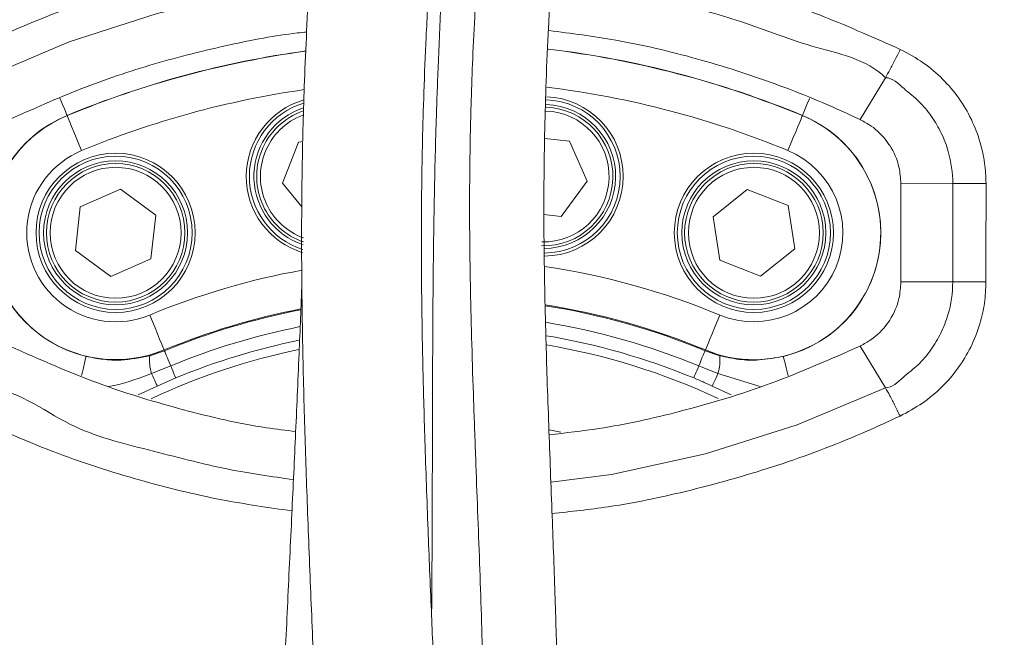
# Model space of a CAD drawing. Header units: millimetres. Extents: x 0 to 8410, y 0 to 5940.
# Tile 30 of 256: x 1386 to 1516, y 1926 to 2008. Entities that reach past the tile are written whole.
import ezdxf

# ---------------------------------------------------------------- set-up
doc = ezdxf.new("R2010")
doc.units = ezdxf.units.MM
doc.header["$LTSCALE"] = 10
doc.styles.add('SLDTEXTSTYLE0', font='TXT', dxfattribs={"width": 0.605})
doc.dimstyles.new('SLDDIMSTYLE0', dxfattribs={"dimtxt": 50, "dimasz": 50, "dimexe": 0, "dimexo": 0.0625, "dimgap": 12.5, "dimtad": 1, "dimtoh": 1, "dimdec": 1, "dimrnd": 1e-09, "dimzin": 12, "dimdsep": 46, "dimtxsty": 'SLDTEXTSTYLE0', "dimsah": 1, "dimcen": 0.09, "dimadec": 0, "dimazin": 0, "dimtfac": 1, "dimtofl": 0, "dimtmove": 0, "dimatfit": 3, "dimfxl": 1, "dimfrac": 2, "dimtolj": 1, "dimtzin": 12, "dimarcsym": 0})

# ---------------------------------------------------------------- blocks, each defined once
blk = doc.blocks.new('*D7')
at = {"color": 7, "linetype": 'Continuous', "lineweight": 0}
for p, q in [((1441.19, 2973.04), (715.54, 2973.04)), ((730.54, 2973.04), (730.54, 1878.04)), ((1441.19, 1878.04), (715.54, 1878.04))]:
    blk.add_line(p, q, dxfattribs=at)
for points in [[(730.54, 2973.04), (723.04, 2923.04), (738.04, 2923.04)], [(730.54, 1878.04), (738.04, 1928.04), (723.04, 1928.04)]]:
    blk.add_solid(points, dxfattribs=at)
at = {"color": 7, "linetype": 'Continuous', "lineweight": 0, "insert": (666.09, 2349.16), "char_height": 50, "attachment_point": 1, "rotation": 90, "style": 'SLDTEXTSTYLE0'}
blk.add_mtext('1095', dxfattribs=at)
blk = doc.blocks.new('*D9')
at = {"color": 7, "linetype": 'Continuous', "lineweight": 0}
for p, q in [((1441.19, 3305.04), (615.54, 3305.04)), ((630.54, 3305.04), (630.54, 1383.04)), ((1102.29, 1383.04), (615.54, 1383.04))]:
    blk.add_line(p, q, dxfattribs=at)
for points in [[(630.54, 3305.04), (623.04, 3255.04), (638.04, 3255.04)], [(630.54, 1383.04), (638.04, 1433.04), (623.04, 1433.04)]]:
    blk.add_solid(points, dxfattribs=at)
at = {"color": 7, "linetype": 'Continuous', "lineweight": 0, "insert": (566.09, 2267.66), "char_height": 50, "attachment_point": 1, "rotation": 90, "style": 'SLDTEXTSTYLE0'}
blk.add_mtext('1922', dxfattribs=at)
blk = doc.blocks.new('*D14')
at = {"color": 7, "linetype": 'Continuous', "lineweight": 0}
for p, q in [((1496.19, 2088.04), (1782.44, 2088.04)), ((1767.44, 2088.04), (1767.44, 1878.04)), ((1441.19, 1878.04), (1782.44, 1878.04))]:
    blk.add_line(p, q, dxfattribs=at)
for points in [[(1767.44, 2088.04), (1759.94, 2038.04), (1774.94, 2038.04)], [(1767.44, 1878.04), (1774.94, 1928.04), (1759.94, 1928.04)]]:
    blk.add_solid(points, dxfattribs=at)
at = {"color": 7, "linetype": 'Continuous', "lineweight": 0, "insert": (1702.99, 1925.76), "char_height": 50, "attachment_point": 1, "rotation": 90, "style": 'SLDTEXTSTYLE0'}
blk.add_mtext('210', dxfattribs=at)

msp = doc.modelspace()

# ---------------------------------------------------------------- linework, layer by layer
at = {"color": 7, "linetype": 'Continuous', "lineweight": 0}
for p, q in [((1497.292388, 1994.603977), (1500.64588, 2000.127658)), ((1500.64588, 2000.127658), (1500.645894, 2000.127658)), ((1497.292388, 1994.603977), (1497.348595, 1994.577334)), ((1421.126831, 1986.223862), (1423.217911, 1991.605386)), ((1423.217911, 1991.605386), (1423.7759, 1991.691396)), ((1455.732617, 1992.113337), (1458.961341, 1991.760656)), ((1458.961341, 1991.760656), (1461.288024, 1986.476705)), ((1423.645753, 1983.087108), (1421.126831, 1986.223862)), ((1461.288024, 1986.476705), (1457.87536, 1981.819794)), ((1502.68041, 1986.145839), (1509.518389, 1986.158774)), ((1394.438673, 1983.084187), (1399.722595, 1985.410854)), ((1399.722595, 1985.410854), (1404.379535, 1981.998191)), ((1477.904443, 1981.762573), (1482.406143, 1985.377595)), ((1482.406143, 1985.377595), (1487.787653, 1983.286485)), ((1487.787653, 1983.286485), (1488.667477, 1977.580413)), ((1393.811677, 1977.344856), (1394.438673, 1983.084187)), ((1404.379535, 1981.998191), (1403.752539, 1976.258859)), ((1457.87536, 1981.819794), (1455.588464, 1982.069597)), ((1478.784282, 1976.056501), (1477.904443, 1981.762573)), ((1423.151795, 1978.345856), (1423.830379, 1978.090689)), ((1398.468617, 1973.932132), (1393.811677, 1977.344856)), ((1488.667477, 1977.580413), (1484.165791, 1973.965451)), ((1403.752539, 1976.258859), (1398.468617, 1973.932132)), ((1484.165791, 1973.965451), (1478.784282, 1976.056501)), ((1502.679486, 1973.194882), (1509.514231, 1973.207757)), ((1497.347627, 1964.76768), (1497.29136, 1964.741037)), ((1497.29136, 1964.741037), (1500.633512, 1959.233091)), ((1500.633512, 1959.233091), (1500.633526, 1959.233031))]:
    msp.add_line(p, q, dxfattribs=at)
at = {"color": 8, "linetype": 'Continuous', "lineweight": 0}
for p, q in [((1392.69552, 1995.122716), (1392.685015, 1995.148048)), ((1489.686061, 1995.122716), (1489.696551, 1995.148048)), ((1403.605912, 1963.459775), (1405.537788, 1964.118704)), ((1405.495707, 1964.22033), (1405.537788, 1964.118704)), ((1476.885874, 1964.22033), (1476.843793, 1964.118704)), ((1476.843793, 1964.118704), (1478.775669, 1963.459775)), ((1406.364385, 1962.123141), (1403.829504, 1961.12822)), ((1478.552062, 1961.12822), (1476.017181, 1962.123141)), ((1407.025669, 1960.526631), (1404.575977, 1959.468231)), ((1484.135497, 1959.39903), (1478.552062, 1961.12822)), ((1404.575977, 1959.468231), (1402.058292, 1958.288655)), ((1480.306048, 1958.297), (1477.805588, 1959.468231))]:
    msp.add_line(p, q, dxfattribs=at)
at = {"color": 8, "linetype": 'Continuous', "lineweight": 0, "flags": 128}
for points in [[(1420.536596, 2011.874244), (1416.512448, 2011.323557), (1404.584546, 2008.605466), (1392.946023, 2004.860744), (1381.735731, 2000.127718), (1381.735679, 2000.127658), (1381.735679, 2000.127658)], [(1392.685015, 1995.148048), (1392.631817, 1995.276496), (1392.511878, 1995.566055), (1392.329533, 1996.006236), (1392.091337, 1996.581301), (1391.805816, 1997.270629), (1391.749028, 1997.40772)], [(1489.696551, 1995.148048), (1489.749763, 1995.276496), (1489.869688, 1995.566055), (1490.052033, 1996.006236), (1490.290243, 1996.581301), (1490.575749, 1997.270629), (1490.620825, 1997.379408)], [(1394.606311, 1990.509615), (1394.245315, 1991.381154), (1393.897284, 1992.2214), (1393.574718, 1993.000135), (1393.289197, 1993.689403), (1393.051002, 1994.264469), (1392.868657, 1994.704709), (1392.748732, 1994.994268), (1392.69552, 1995.122716)], [(1487.775255, 1990.509615), (1488.136265, 1991.381154), (1488.484297, 1992.2214), (1488.806862, 1993.000135), (1489.092369, 1993.689403), (1489.330578, 1994.264469), (1489.512924, 1994.704709), (1489.632849, 1994.994268), (1489.686061, 1995.122716)], [(1509.514231, 1973.207757), (1509.515274, 1976.477906), (1509.516332, 1979.747996), (1509.518389, 1986.158774)], [(1513.908181, 1986.1608), (1513.906706, 1982.890174), (1513.905246, 1979.619608), (1513.90237, 1973.206684)], [(1405.495707, 1964.22033), (1405.442495, 1964.348778), (1405.322555, 1964.638338), (1405.140225, 1965.078518), (1404.902015, 1965.653584), (1404.616509, 1966.342911), (1404.293943, 1967.121646), (1403.945912, 1967.961833), (1403.584901, 1968.833372)], [(1476.885874, 1964.22033), (1476.939086, 1964.348778), (1477.05901, 1964.638338), (1477.241356, 1965.078518), (1477.479551, 1965.653584), (1477.765072, 1966.342911), (1478.087637, 1967.121646), (1478.435669, 1967.961833), (1478.796664, 1968.833372)], [(1406.364385, 1962.123141), (1406.191353, 1962.54085), (1406.034786, 1962.918863), (1405.896727, 1963.252172), (1405.779008, 1963.536367), (1405.683149, 1963.767812), (1405.610401, 1963.943407), (1405.561734, 1964.060888), (1405.537788, 1964.118704)], [(1476.017181, 1962.123141), (1476.190213, 1962.54085), (1476.346779, 1962.918863), (1476.484839, 1963.252172), (1476.602573, 1963.536367), (1476.698432, 1963.767812), (1476.771165, 1963.943407), (1476.819832, 1964.060888), (1476.843793, 1964.118704)], [(1395.202327, 1963.378534), (1395.170007, 1963.243291), (1395.097185, 1962.938473), (1394.986439, 1962.475047), (1394.841764, 1961.869642), (1394.668374, 1961.144015), (1394.59655, 1960.843429)], [(1487.179238, 1963.378534), (1487.211559, 1963.243291), (1487.284396, 1962.938473), (1487.395141, 1962.475047), (1487.539802, 1961.869642), (1487.713192, 1961.144015), (1487.790797, 1960.81923)], [(1407.025669, 1960.526631), (1407.006506, 1960.572884), (1406.967569, 1960.66688), (1406.90938, 1960.807368), (1406.832699, 1960.99256), (1406.738508, 1961.219892), (1406.628076, 1961.486563), (1406.502817, 1961.788938), (1406.364385, 1962.123141)], [(1475.355897, 1960.526631), (1475.37506, 1960.572884), (1475.413997, 1960.66688), (1475.472186, 1960.807368), (1475.548882, 1960.99256), (1475.643057, 1961.219892), (1475.753505, 1961.486563), (1475.878764, 1961.788938), (1476.017181, 1962.123141)], [(1404.575977, 1959.468231), (1404.55449, 1959.516034), (1404.510531, 1959.613785), (1404.444698, 1959.760174), (1404.357929, 1959.953115), (1404.25143, 1960.189983), (1404.126663, 1960.467443), (1403.98537, 1960.781679), (1403.829504, 1961.12822)], [(1477.805588, 1959.468231), (1477.827091, 1959.516034), (1477.871049, 1959.613785), (1477.936867, 1959.760174), (1478.023637, 1959.953115), (1478.13015, 1960.189983), (1478.254918, 1960.467443), (1478.396211, 1960.781679), (1478.552062, 1961.12822)], [(1456.509847, 1946.782992), (1464.505691, 1947.785959), (1476.904336, 1950.508997), (1488.998789, 1954.338834), (1500.633467, 1959.233031), (1500.633526, 1959.233031), (1500.633526, 1959.233031)]]:
    msp.add_lwpolyline(points, dxfattribs=at)
at = {"color": 7, "linetype": 'Continuous', "lineweight": 0, "flags": 128}
for points in [[(1513.908181, 1986.1608), (1513.287458, 1986.160979), (1512.668941, 1986.161039), (1512.06221, 1986.160919), (1511.47661, 1986.16074), (1510.921154, 1986.160442), (1510.404441, 1986.159966), (1509.934444, 1986.159429), (1509.518389, 1986.158774)], [(1513.90237, 1973.206684), (1513.281766, 1973.20734), (1512.663413, 1973.207817), (1512.056861, 1973.208174), (1511.471469, 1973.208413), (1510.916252, 1973.208472), (1510.399792, 1973.208353), (1509.930033, 1973.208115), (1509.514231, 1973.207757)], [(1456.290621, 1953.707442), (1457.147155, 1953.531489), (1457.807887, 1953.388795)]]:
    msp.add_lwpolyline(points, dxfattribs=at)
at = {"color": 7, "linetype": 'Continuous', "lineweight": 0}
for centre, radius in [((1399.095608, 1979.671513), 10.5), ((1483.285963, 1979.671513), 10.5), ((1399.095608, 1979.671513), 9.5), ((1399.095608, 1979.671513), 9.135), ((1483.285963, 1979.671513), 9.5), ((1483.285963, 1979.671513), 9.135)]:
    msp.add_circle(centre, radius, dxfattribs=at)
at = {"color": 8, "linetype": 'Continuous', "lineweight": 0}
for centre, radius in [((1399.095608, 1979.671513), 10.1), ((1483.285963, 1979.671513), 10.1), ((1399.095608, 1979.671513), 8.635), ((1483.285963, 1979.671513), 8.635)]:
    msp.add_circle(centre, radius, dxfattribs=at)
for centre, radius, start, end in [((1441.190786, 1878.044765), 126.751675, 97.71456236, 112.5), ((1441.190786, 1878.044765), 126.724247, 97.72957783, 112.5), ((1441.190786, 1878.044765), 126.724247, 67.5, 83.21829118), ((1441.190786, 1878.044765), 126.751675, 67.5, 83.21472625), ((1441.190786, 1878.044765), 121.731099, 67.5, 83.02096491), ((1441.190786, 1878.044765), 121.731099, 98.13119514, 112.5), ((1426.832905, 1987.103699), 10.1, 106.79108557, 252.50235962), ((1455.548667, 1987.103699), 10.1, 0, 88.00787426), ((1399.095608, 1979.671513), 16.751675, 112.5, 256.56091717), ((1399.095608, 1979.671513), 16.724247, 112.5, 292.5), ((1426.832905, 1987.103699), 8.635, 110.55074464, 158.76547937), ((1455.548667, 1987.103699), 8.635, 268.32868276, 88.0275396), ((1483.285963, 1979.671513), 16.724247, 247.5, 67.5), ((1483.285963, 1979.671513), 16.751675, 283.43908283, 67.5), ((1399.095608, 1979.671513), 11.731099, 112.5, 292.5), ((1426.832905, 1987.103699), 8.635, 158.76547937, 249.98146747), ((1483.285963, 1979.671513), 11.731099, 247.5, 67.5), ((1455.548667, 1987.103699), 10.1, 270.36825935, 0), ((1441.190786, 1878.044765), 171.217178, 254.36729276, 37.16220291), ((1441.190786, 1878.044765), 98.268901, 100.24900664, 112.5), ((1441.190786, 1878.044765), 98.268901, 67.5, 81.52585218), ((1441.190786, 1878.044765), 93.275753, 100.92899285, 112.5), ((1441.190786, 1878.044765), 93.165786, 100.9525856, 112.5), ((1441.190786, 1878.044765), 93.275753, 67.5, 81.01982026), ((1441.190786, 1878.044765), 93.165786, 67.5, 80.99385154), ((1441.190786, 1878.044765), 91.005765, 67.5, 80.75178629), ((1441.190786, 1878.044765), 91.005765, 101.26605545, 112.5), ((1441.190786, 1878.044765), 89.277749, 101.53447769, 112.5), ((1441.190786, 1878.044765), 89.277749, 67.5, 80.53888463), ((1409.042348, 1962.804621), 5.47577, 173.12832699, 197.82729521), ((1473.338943, 1962.804682), 5.476051, 342.17297757, 6.87067453)]:
    msp.add_arc(centre, radius, start, end, dxfattribs=at)
at = {"color": 7, "linetype": 'Continuous', "lineweight": 0}
for centre, radius, start, end in [((1455.548667, 1987.103699), 10.5, 0, 87.97478512), ((1426.832905, 1987.103699), 10.5, 106.14417123, 253.18332167), ((1455.548667, 1987.103699), 9.5, 270.34058546, 87.9161289), ((1426.832905, 1987.103699), 9.5, 108.07163578, 247.20191705), ((1426.832905, 1987.103699), 9.135, 109.07658719, 158.76547937), ((1455.548667, 1987.103699), 9.135, 268.29028776, 87.96441792), ((1426.832905, 1987.103699), 9.135, 158.76547937, 250.98785713), ((1455.548667, 1987.103699), 10.5, 270.37260785, 0), ((1441.190786, 1878.044765), 162.5, 256.17390541, 32.52516184), ((1441.190786, 1878.044765), 162.4, 260, 32.46523846), ((1441.190786, 1878.044765), 88.087116, 101.73247582, 115.13220916), ((1441.190786, 1878.044765), 88.087116, 64.90220425, 80.3789054)]:
    msp.add_arc(centre, radius, start, end, dxfattribs=at)
at = {"color": 8, "linetype": 'Continuous', "lineweight": 0}
for points, knots in [([(1510.863963, 2699.943826), (1511.004575, 2693.66464), (1511.285796, 2681.106429), (1511.692934, 2662.268534), (1513.076534, 2605.622071), (1515.282823, 2511.229797), (1517.529011, 2405.443944), (1519.338562, 2326.134618), (1520.531428, 2273.276445), (1521.729861, 2220.408596), (1522.930627, 2167.527795), (1525.266481, 2065.230178), (1527.204679, 1980.565321), (1528.739262, 1913.531289)], [0, 0, 0, 0, 0.0239434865, 0.0478863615, 0.0718232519, 0.2400131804, 0.4082033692, 0.4754431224, 0.5426890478, 0.609930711, 0.6771630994, 0.7443914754, 1, 1, 1, 1]), ([(1526.974488, 1913.490758), (1525.102761, 1995.705071), (1522.85649, 2094.370949), (1520.224983, 2209.491137), (1519.088135, 2258.824908), (1517.948098, 2308.140909), (1516.806961, 2357.449141), (1515.134995, 2429.756563), (1512.95307, 2525.079451), (1510.991967, 2608.081203), (1509.929682, 2655.853338), (1509.550402, 2672.509051), (1509.261298, 2685.000759), (1509.068537, 2693.329618)], [0, 0, 0, 0, 0.3161212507, 0.3793789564, 0.4426429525, 0.5059219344, 0.5692066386, 0.6324818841, 0.7842218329, 0.9359618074, 0.951967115, 0.9679740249, 1, 1, 1, 1]), ([(1379.799541, 2003.865645), (1383.636193, 2005.534994), (1391.324722, 2008.880318), (1399.376868, 2011.664104), (1403.567416, 2012.609809), (1403.652269, 2012.628958)], [0, 0, 0, 0, 0.4938960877, 0.9897520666, 1, 1, 1, 1]), ([(1500.645894, 2000.127658), (1500.645875, 2000.127678), (1498.150671, 2002.62289), (1490.675538, 2003.972422), (1481.431547, 2007.825753), (1471.884841, 2010.21582), (1465.737008, 2011.32209), (1462.668542, 2011.874244)], [0, 0, 0, 0, 0.0000021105, 0.2650528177, 0.5300966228, 0.7654649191, 1, 1, 1, 1]), ([(1478.658397, 2012.60154), (1479.855162, 2012.29822), (1484.57807, 2011.1012), (1492.624224, 2008.286669), (1499.263899, 2005.338775), (1502.583776, 2003.86481)], [0, 0, 0, 0, 0.1450777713, 0.5725338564, 1, 1, 1, 1]), ([(1502.583776, 2003.86481), (1503.64201, 2003.300811), (1505.668321, 2002.220864), (1508.24705, 1999.991063), (1510.381748, 1997.486569), (1512.054903, 1994.64991), (1513.163929, 1991.751454), (1513.796179, 1988.894421), (1513.870848, 1987.071988), (1513.908181, 1986.1608)], [0, 0, 0, 0, 0.1621057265, 0.3104006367, 0.4586871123, 0.6062371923, 0.7537771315, 0.8768923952, 1, 1, 1, 1]), ([(1509.518389, 1986.158774), (1509.518389, 1986.158793), (1509.518389, 1987.58371), (1509.196775, 1989.880191), (1508.076111, 1992.82604), (1506.769401, 1995.046284), (1505.111731, 1997.08877), (1503.041422, 1998.623233), (1501.567442, 2000.127664), (1500.645899, 2000.127658), (1500.64588, 2000.127658)], [0, 0, 0, 0, 0.0000034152, 0.2449351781, 0.3921968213, 0.5394642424, 0.6880876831, 0.8367169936, 0.9999964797, 1, 1, 1, 1]), ([(1500.633512, 1959.233091), (1500.633531, 1959.233091), (1501.535974, 1959.233085), (1502.936094, 1960.689574), (1505.004352, 1962.174048), (1506.679736, 1964.207396), (1508.011611, 1966.421748), (1509.173676, 1969.40118), (1509.514232, 1971.742175), (1509.514231, 1973.207737), (1509.514231, 1973.207757)], [0, 0, 0, 0, 0.0000034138, 0.1550575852, 0.3038997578, 0.4527435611, 0.6004649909, 0.7481868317, 0.9999965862, 1, 1, 1, 1]), ([(1513.90237, 1973.206684), (1513.861453, 1972.269798), (1513.77962, 1970.395999), (1513.114917, 1967.489086), (1511.967647, 1964.57075), (1510.263929, 1961.742993), (1508.102075, 1959.253866), (1505.547098, 1957.086445), (1503.571947, 1956.037498), (1502.566565, 1955.503568)], [0, 0, 0, 0, 0.1265736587, 0.2531510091, 0.4011477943, 0.5491511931, 0.6976139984, 0.8460808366, 1, 1, 1, 1]), ([(1395.202327, 1963.378534), (1395.951673, 1963.230069), (1397.475661, 1962.928129), (1400.292604, 1962.80763), (1402.330763, 1963.208793), (1403.605912, 1963.459775)], [0, 0, 0, 0, 0.2658600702, 0.5406945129, 1, 1, 1, 1]), ([(1478.775669, 1963.459775), (1479.623879, 1963.274499), (1481.343601, 1962.898856), (1484.14758, 1962.825542), (1486.108411, 1963.183209), (1487.179238, 1963.378534)], [0, 0, 0, 0, 0.3064006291, 0.6212190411, 1, 1, 1, 1]), ([(1403.829504, 1961.12822), (1402.274161, 1960.541643), (1400.420265, 1959.842471), (1398.481259, 1959.452426), (1398.169, 1959.389612)], [0, 0, 0, 0, 0.838958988, 1, 1, 1, 1]), ([(1477.805588, 1959.468231), (1477.453901, 1959.625104), (1476.64149, 1959.987486), (1475.821129, 1960.331524), (1475.355897, 1960.526631)], [0, 0, 0, 0, 0.43289335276, 1, 1, 1, 1]), ([(1381.748047, 1959.233031), (1381.748064, 1959.233031), (1385.876955, 1959.233035), (1392.427802, 1953.717183), (1403.444419, 1951.108601), (1413.234587, 1948.438477), (1419.687911, 1947.527271), (1422.550771, 1947.123036)], [0, 0, 0, 0, 0.0000012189, 0.2895018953, 0.5432317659, 0.7973658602, 1, 1, 1, 1]), ([(1422.358576, 1942.997739), (1419.266537, 1943.442307), (1412.469951, 1944.419507), (1402.177074, 1946.979871), (1390.993601, 1950.537432), (1383.699051, 1953.77811), (1379.81328, 1955.504403)], [0, 0, 0, 0, 0.2101775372, 0.461989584, 0.7134044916, 1, 1, 1, 1]), ([(1502.566565, 1955.503568), (1501.109261, 1954.830638), (1496.072488, 1952.504837), (1487.173419, 1949.10546), (1475.76592, 1945.799779), (1465.562827, 1943.598777), (1459.141404, 1942.915393), (1456.665058, 1942.651853)], [0, 0, 0, 0, 0.1006722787, 0.3479462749, 0.5960938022, 0.8442382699, 1, 1, 1, 1])]:
    msp.add_open_spline(points, degree=3, knots=knots, dxfattribs=at)
at = {"color": 7, "linetype": 'Continuous', "lineweight": 0}
for points, knots in [([(1447.392318, 2023.570463), (1447.225037, 2020.993026), (1446.907991, 2016.108031), (1446.499848, 2009.133605), (1446.198462, 2002.901724), (1445.998944, 1997.451074), (1445.881969, 1992.824034), (1445.821076, 1989.076146), (1445.794636, 1986.201824), (1445.785318, 1983.925141), (1445.785371, 1981.113798), (1445.811764, 1977.205612), (1445.902481, 1971.547942), (1446.070077, 1964.893009), (1446.310892, 1957.47021), (1446.66358, 1947.849106), (1447.116796, 1936.106719), (1447.562526, 1922.38251), (1447.791707, 1910.903002), (1447.861949, 1901.905481), (1447.854136, 1895.563836), (1447.797417, 1889.89989), (1447.69567, 1884.40722), (1447.531724, 1878.529406), (1447.269925, 1871.906222), (1446.886206, 1864.757993), (1446.391849, 1857.605335), (1445.803024, 1850.640497), (1445.138623, 1843.990535), (1444.41056, 1837.696479), (1443.669007, 1832.037117), (1442.951055, 1827.068197), (1442.192024, 1822.288206), (1441.513539, 1818.226574), (1441.008833, 1815.650684), (1440.8339, 1814.757869)], [0, 0, 0, 0, 0.0382755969, 0.0725434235, 0.1029298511, 0.1294156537, 0.1515060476, 0.1694319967, 0.1829950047, 0.1924459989, 0.2017677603, 0.2228380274, 0.2476814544, 0.2815076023, 0.3164264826, 0.3519513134, 0.4166282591, 0.4814419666, 0.5453531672, 0.5790441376, 0.6092304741, 0.6356562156, 0.6599040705, 0.6878466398, 0.7199761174, 0.7551861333, 0.7910237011, 0.8235909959, 0.8564564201, 0.8880809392, 0.9158162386, 0.9397013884, 0.9614149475, 0.9866262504, 1, 1, 1, 1]), ([(1425.192881, 2022.468969), (1425.032247, 2019.781586), (1424.72652, 2014.666845), (1424.331613, 2007.344701), (1424.037654, 2000.747639), (1423.841476, 1994.886628), (1423.725264, 1989.837388), (1423.663757, 1985.657173), (1423.636384, 1982.322078), (1423.627328, 1979.509342), (1423.63279, 1974.428017), (1423.722151, 1966.400376), (1423.98203, 1955.492453), (1424.362648, 1943.950473), (1424.821458, 1932.21601), (1425.332897, 1920.313282), (1425.781476, 1910.030845), (1426.126877, 1901.595316), (1426.369936, 1895.177724), (1426.565932, 1889.447929), (1426.733311, 1883.920524), (1426.8843, 1878.03459), (1427.01435, 1871.383298), (1427.098524, 1864.167003), (1427.10931, 1856.961351), (1427.038894, 1849.979569), (1426.887718, 1843.327468), (1426.652567, 1836.985776), (1426.348229, 1831.157729), (1425.998182, 1825.961762), (1425.574533, 1820.797725), (1425.019895, 1815.165179), (1424.2438, 1808.689333), (1423.249468, 1801.919874), (1422.086297, 1795.386685), (1420.840264, 1789.48701), (1419.522667, 1784.105668), (1418.119797, 1779.086038), (1416.594253, 1774.265244), (1414.589149, 1768.620592), (1411.88959, 1762.017317), (1408.226599, 1754.457577), (1404.468598, 1748.029847), (1401.029635, 1742.978309), (1398.326228, 1739.393133), (1395.650821, 1736.140366), (1392.461216, 1732.567316), (1388.836477, 1728.892649), (1385.154833, 1725.50899), (1381.826865, 1722.638828), (1378.42428, 1719.842045), (1374.444472, 1716.709091), (1369.809186, 1713.185073), (1364.446211, 1709.195843), (1358.595021, 1704.859338), (1352.304696, 1700.10009), (1345.695427, 1694.867189), (1338.652303, 1688.838312), (1331.915963, 1682.390073), (1325.645307, 1675.516983), (1320.575685, 1669.110166), (1317.606535, 1664.718508), (1316.355131, 1662.867561)], [0, 0, 0, 0, 0.0199890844, 0.038044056, 0.0542465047, 0.0685825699, 0.0809429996, 0.091012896, 0.0989179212, 0.105085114, 0.1113220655, 0.1355500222, 0.162756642, 0.1894214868, 0.2180098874, 0.2464356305, 0.2741975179, 0.2912104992, 0.3065021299, 0.3199125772, 0.3320502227, 0.3459318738, 0.3619329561, 0.3795895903, 0.3975944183, 0.4136222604, 0.4297897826, 0.4455490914, 0.4594816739, 0.4720801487, 0.4833883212, 0.4972215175, 0.5134242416, 0.5312148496, 0.5476330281, 0.5625446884, 0.5760620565, 0.5890121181, 0.6017063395, 0.614316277, 0.6346382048, 0.6567396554, 0.6800773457, 0.6936914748, 0.7056201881, 0.7160761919, 0.7275137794, 0.7440143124, 0.7573828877, 0.7674401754, 0.7788128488, 0.7920066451, 0.8070772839, 0.8242185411, 0.8440042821, 0.8636904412, 0.8855440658, 0.9096089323, 0.9359673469, 0.958390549, 0.9824629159, 1, 1, 1, 1]), ([(1329.191904, 1653.878108), (1330.40011, 1655.68528), (1333.107222, 1659.734438), (1337.664093, 1665.486937), (1342.672889, 1670.937063), (1347.512449, 1675.610159), (1352.232757, 1679.778196), (1356.726271, 1683.476391), (1360.884451, 1686.729024), (1364.437013, 1689.423469), (1367.529428, 1691.728984), (1371.342045, 1694.546515), (1376.184657, 1698.10931), (1381.541934, 1702.121594), (1386.453127, 1705.940947), (1390.888356, 1709.55391), (1395.373302, 1713.442833), (1399.783311, 1717.585647), (1403.653545, 1721.579011), (1406.847074, 1725.161226), (1409.500777, 1728.345875), (1412.133815, 1731.719486), (1414.981781, 1735.654151), (1418.257171, 1740.607355), (1421.64749, 1746.360109), (1424.895567, 1752.659974), (1427.794592, 1759.093612), (1430.339207, 1765.604274), (1432.605201, 1772.33089), (1434.605927, 1779.267575), (1436.442038, 1786.807252), (1438.138417, 1795.210643), (1439.401591, 1803.040261), (1440.316064, 1809.970373), (1440.921351, 1815.379528), (1441.387258, 1820.310295), (1441.720764, 1824.44729), (1441.951108, 1827.741346), (1442.114037, 1830.367215), (1442.266976, 1833.097393), (1442.432153, 1836.48505), (1442.605845, 1840.898564), (1442.756793, 1846.10663), (1442.856482, 1851.622007), (1442.903505, 1857.331165), (1442.900606, 1863.128596), (1442.844249, 1869.396993), (1442.729592, 1876.071485), (1442.578972, 1882.219142), (1442.427159, 1887.363721), (1442.3056, 1891.094893), (1442.205126, 1893.994128), (1442.116536, 1896.451501), (1441.984838, 1899.987585), (1441.781647, 1905.175574), (1441.485801, 1912.337605), (1441.129888, 1920.678674), (1440.721379, 1930.208176), (1440.282933, 1940.880244), (1439.951329, 1950.107473), (1439.739489, 1957.315302), (1439.624814, 1961.935636), (1439.544364, 1965.908856), (1439.49188, 1969.207246), (1439.460035, 1971.849837), (1439.441755, 1973.933248), (1439.429575, 1975.935935), (1439.422131, 1978.445329), (1439.429138, 1981.941687), (1439.469776, 1986.500428), (1439.568177, 1992.048093), (1439.752992, 1998.493078), (1440.054493, 2005.747793), (1440.478062, 2013.783804), (1440.812686, 2019.386038), (1440.988678, 2022.332475)], [0, 0, 0, 0, 0.0169964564, 0.0380823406, 0.0572340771, 0.0745939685, 0.0902359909, 0.1058688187, 0.1193605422, 0.1307027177, 0.1399692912, 0.1488136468, 0.166817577, 0.1856523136, 0.199613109, 0.2141002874, 0.2291941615, 0.2449138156, 0.2604895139, 0.272017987, 0.2819315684, 0.2924034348, 0.3048834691, 0.3191686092, 0.3377279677, 0.3555588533, 0.3725149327, 0.3903555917, 0.4072545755, 0.4247021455, 0.4430418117, 0.4635812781, 0.4865998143, 0.5000397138, 0.513647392, 0.5254860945, 0.5353486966, 0.5431834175, 0.5489510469, 0.5540205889, 0.5625687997, 0.5729729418, 0.5852603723, 0.5993616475, 0.6118534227, 0.6254247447, 0.6400754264, 0.6558001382, 0.672144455, 0.6830474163, 0.6917294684, 0.6981888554, 0.7032779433, 0.7088737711, 0.7228552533, 0.7394565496, 0.75880058, 0.7809928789, 0.8058877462, 0.833254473, 0.8454752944, 0.8563795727, 0.865674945, 0.873402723, 0.8796009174, 0.8843023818, 0.8881030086, 0.8937217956, 0.9019769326, 0.9127705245, 0.9259665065, 0.9413863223, 0.9588598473, 0.9783627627, 1, 1, 1, 1]), ([(1412.341688, 1732.061282), (1412.810648, 1732.518262), (1414.118076, 1733.792287), (1415.992943, 1735.75623), (1418.040249, 1737.975652), (1420.005565, 1740.206079), (1422.164482, 1742.782116), (1425.132384, 1746.551422), (1428.645868, 1751.486778), (1432.370178, 1757.529304), (1435.685761, 1763.815862), (1438.548879, 1770.208053), (1441.088895, 1776.807594), (1443.368423, 1783.655433), (1445.534144, 1791.147352), (1447.653344, 1799.521581), (1449.360872, 1807.323028), (1450.675168, 1814.120332), (1451.584814, 1819.280779), (1452.32325, 1823.846291), (1452.888236, 1827.607898), (1453.304941, 1830.556538), (1453.634111, 1832.997851), (1453.987383, 1835.728927), (1454.422706, 1839.299311), (1454.944459, 1843.962524), (1455.492564, 1849.431053), (1455.964867, 1854.844306), (1456.355504, 1859.998653), (1456.669272, 1864.745948), (1456.950128, 1869.759653), (1457.190035, 1875.039806), (1457.377306, 1880.426322), (1457.502556, 1885.432835), (1457.575432, 1889.675974), (1457.612745, 1892.936355), (1457.631797, 1895.55447), (1457.641213, 1897.901257), (1457.644152, 1901.468069), (1457.619206, 1906.672302), (1457.527912, 1913.847001), (1457.352225, 1922.215553), (1457.066837, 1931.829403), (1456.668589, 1942.653429), (1456.294055, 1952.327945), (1456.019905, 1960.153873), (1455.856683, 1965.459744), (1455.750099, 1969.617531), (1455.68492, 1972.74261), (1455.64673, 1974.983751), (1455.622347, 1976.768139), (1455.603625, 1978.50813), (1455.587118, 1980.749329), (1455.581381, 1983.992933), (1455.608143, 1988.333001), (1455.696214, 1993.694464), (1455.879537, 1999.983049), (1456.191888, 2007.107424), (1456.641177, 2015.032913), (1456.999984, 2020.562018), (1457.189251, 2023.478553)], [0, 0, 0, 0, 0.00700875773, 0.01953989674, 0.02908520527, 0.0392649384, 0.05123849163, 0.06486875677, 0.0901954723, 0.11521988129, 0.13914620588, 0.16378165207, 0.18708467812, 0.21124503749, 0.23687876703, 0.26570225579, 0.29795477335, 0.31677120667, 0.33479948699, 0.35017301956, 0.36280361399, 0.37262162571, 0.37976041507, 0.38725748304, 0.39994295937, 0.41542188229, 0.43373203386, 0.45430543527, 0.46907025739, 0.48467490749, 0.50111687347, 0.51839105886, 0.53648977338, 0.55384354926, 0.56728103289, 0.57784533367, 0.58557421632, 0.59273512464, 0.60064551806, 0.62020002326, 0.64318126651, 0.67002376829, 0.70092285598, 0.73566553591, 0.77388020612, 0.79355931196, 0.81059724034, 0.82471342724, 0.83344063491, 0.84061383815, 0.84626424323, 0.85061670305, 0.85737325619, 0.86785093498, 0.88191861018, 0.89939683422, 0.92005745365, 0.94369775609, 0.97030124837, 1, 1, 1, 1]), ([(1442.550439, 2020.509646), (1442.382036, 2017.285419), (1442.06493, 2011.214162), (1441.667463, 2002.583358), (1441.402158, 1995.342616), (1441.238618, 1989.436844), (1441.13814, 1984.839378), (1441.072731, 1981.094995), (1441.028308, 1977.983976), (1440.996034, 1975.235572), (1440.970699, 1972.608048), (1440.950653, 1970.06889), (1440.930486, 1966.948838), (1440.911177, 1962.935385), (1440.894316, 1957.713857), (1440.879955, 1951.632161), (1440.86318, 1944.562227), (1440.83096, 1937.115825), (1440.799995, 1931.832539), (1440.772116, 1929.276727), (1440.770421, 1929.12136)], [0, 0, 0, 0, 0.1097574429, 0.2066745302, 0.2912268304, 0.3512097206, 0.4017529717, 0.4422454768, 0.4737289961, 0.5032556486, 0.5317414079, 0.5591475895, 0.5856870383, 0.6329096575, 0.6891133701, 0.7545578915, 0.8294066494, 0.9173979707, 0.9949786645, 1, 1, 1, 1]), ([(1424.288589, 2006.151125), (1423.886391, 2006.110396), (1420.481469, 2005.765589), (1413.752099, 2004.452314), (1404.18507, 2002.069017), (1394.443756, 1998.799815), (1388.205742, 1996.001857), (1385.089185, 1994.603977)], [0, 0, 0, 0, 0.0295240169, 0.2499434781, 0.4998278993, 0.7501104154, 1, 1, 1, 1]), ([(1497.292388, 1994.603977), (1496.904612, 1994.787364), (1493.244128, 1996.518486), (1486.129535, 1999.45823), (1475.734717, 2002.757253), (1465.749501, 2005.134871), (1459.190431, 2005.97208), (1456.244845, 2006.348059)], [0, 0, 0, 0, 0.0300451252, 0.2836165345, 0.538094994, 0.7925649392, 1, 1, 1, 1]), ([(1502.583776, 2003.86481), (1502.548758, 2003.790747), (1502.337102, 2003.34309), (1501.875744, 2002.397349), (1501.214532, 2001.111566), (1500.835442, 2000.455631), (1500.645894, 2000.127658)], [0, 0, 0, 0, 0.0507427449, 0.3067044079, 0.6533474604, 1, 1, 1, 1]), ([(1502.68041, 1986.146972), (1502.629474, 1986.881963), (1502.50653, 1988.656), (1501.668522, 1990.527544), (1500.405141, 1992.348523), (1499.153932, 1993.602801), (1497.827005, 1994.319085), (1497.348595, 1994.577334)], [0, 0, 0, 0, 0.2093204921, 0.5052338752, 0.5680634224, 0.8442698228, 1, 1, 1, 1]), ([(1502.679486, 1973.194882), (1502.679486, 1973.19524), (1502.679486, 1974.27486), (1502.679767, 1976.433719), (1502.679931, 1979.671484), (1502.680194, 1982.909228), (1502.680338, 1985.06773), (1502.68041, 1986.146972)], [0, 0, 0, 0, 0.00008283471, 0.25006442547, 0.50004141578, 0.75002300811, 1, 1, 1, 1]), ([(1423.67192, 1973.102674), (1423.549282, 1969.971665), (1423.283598, 1963.188609), (1422.817852, 1952.778476), (1422.297233, 1941.642686), (1421.756433, 1930.329127), (1421.224668, 1918.859703), (1420.775738, 1908.962896), (1420.400951, 1900.859571), (1420.110421, 1894.720213), (1419.84261, 1889.218188), (1419.573842, 1883.858131), (1419.274947, 1878.099561), (1418.921793, 1871.589233), (1418.518496, 1864.545949), (1418.09667, 1857.764487), (1417.664648, 1851.443664), (1417.228977, 1845.640585), (1416.762681, 1840.032061), (1416.283246, 1834.831817), (1415.814405, 1830.215638), (1415.350699, 1826.031721), (1414.843157, 1821.808892), (1414.145871, 1816.502378), (1413.169681, 1809.948026), (1411.888419, 1802.646239), (1410.430816, 1795.654303), (1408.857672, 1789.276509), (1407.174967, 1783.413569), (1405.357844, 1777.915869), (1403.34176, 1772.54533), (1401.040024, 1767.102359), (1398.369603, 1761.486599), (1395.266747, 1755.785446), (1392.0886, 1750.740158), (1389.098862, 1746.566942), (1386.452534, 1743.214388), (1383.649596, 1739.962928), (1380.768278, 1736.916115), (1378.020378, 1734.245068), (1375.782115, 1732.199839), (1373.835973, 1730.497316), (1371.95991, 1728.910338), (1369.920934, 1727.238124), (1367.656306, 1725.433557), (1364.801217, 1723.216051), (1361.265885, 1720.539888), (1356.929655, 1717.319027), (1352.042421, 1713.709719), (1346.57453, 1709.625193), (1340.554375, 1704.97819), (1334.046407, 1699.651202), (1327.152219, 1693.48982), (1320.578698, 1686.906285), (1314.463406, 1679.922293), (1309.643347, 1673.646611), (1306.819272, 1669.456958), (1305.705614, 1667.804793)], [0, 0, 0, 0, 0.026223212, 0.0568103, 0.0868188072, 0.1189308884, 0.150804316, 0.1819527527, 0.2009162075, 0.2178922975, 0.2327670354, 0.2464503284, 0.2622528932, 0.2804325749, 0.3003550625, 0.3206037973, 0.336667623, 0.3528369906, 0.3688576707, 0.3833921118, 0.3962588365, 0.4074996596, 0.418507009, 0.431795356, 0.4523088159, 0.4741607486, 0.4943442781, 0.5128870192, 0.5301948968, 0.5466906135, 0.5629117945, 0.5800555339, 0.5984243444, 0.6176147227, 0.6374700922, 0.6514907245, 0.6635240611, 0.6758165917, 0.6901106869, 0.7013490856, 0.710482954, 0.7175843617, 0.7247715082, 0.7327131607, 0.7414337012, 0.7509579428, 0.7654113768, 0.7815566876, 0.7998727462, 0.8205118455, 0.8435462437, 0.8690433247, 0.8970801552, 0.9277672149, 0.9538517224, 0.9818016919, 1, 1, 1, 1]), ([(1497.347627, 1964.76768), (1497.829007, 1965.027788), (1499.161262, 1965.747657), (1500.412929, 1967.006561), (1501.673823, 1968.829757), (1502.506462, 1970.695427), (1502.628955, 1972.464929), (1502.679486, 1973.194882)], [0, 0, 0, 0, 0.15674009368, 0.43378985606, 0.49590104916, 0.7920497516, 1, 1, 1, 1]), ([(1385.090206, 1964.741037), (1389.158131, 1962.939453), (1396.622969, 1959.633459), (1408.034512, 1956.236554), (1416.562782, 1954.22508), (1421.557096, 1953.627644), (1422.844726, 1953.473613)], [0, 0, 0, 0, 0.337332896, 0.6190221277, 0.9017766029, 1, 1, 1, 1]), ([(1456.274766, 1953.040883), (1458.470013, 1953.28676), (1464.258849, 1953.935134), (1474.089529, 1956.128505), (1485.68246, 1959.595944), (1493.421714, 1963.026), (1497.29136, 1964.741037)], [0, 0, 0, 0, 0.15443861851, 0.40725246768, 0.70362483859, 1, 1, 1, 1]), ([(1500.633526, 1959.233031), (1500.822526, 1958.905653), (1501.200525, 1958.250898), (1501.863694, 1956.960714), (1502.324108, 1956.016132), (1502.535059, 1955.570172), (1502.566565, 1955.503568)], [0, 0, 0, 0, 0.34703880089, 0.6940768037, 0.95431067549, 1, 1, 1, 1])]:
    msp.add_open_spline(points, degree=3, knots=knots, dxfattribs=at)

# ---------------------------------------------------------------- dimensions: what is measured, and where the dimension line sits
for base, p1, p2, picture, middle in [((630.538944, 1383.044765), (1441.190786, 3305.044765), (1102.291642, 1383.044765), '*D9', (630.538944, 2344.044765)), ((730.538944, 1878.044765), (1441.190786, 2973.044765), (1441.190786, 1878.044765), '*D7', (730.538944, 2425.544765)), ((1767.443449, 1878.044765), (1496.190786, 2088.044765), (1441.190786, 1878.044765), '*D14', (1767.443449, 1983.044765))]:
    dim = msp.add_linear_dim(base=base, p1=p1, p2=p2, angle=90, dimstyle='SLDDIMSTYLE0', dxfattribs=at)
    dim.commit()
    dim.dimension.update_dxf_attribs({"geometry": picture, "text_midpoint": middle, "dimtype": 160})

doc.saveas('drawing.dxf')
